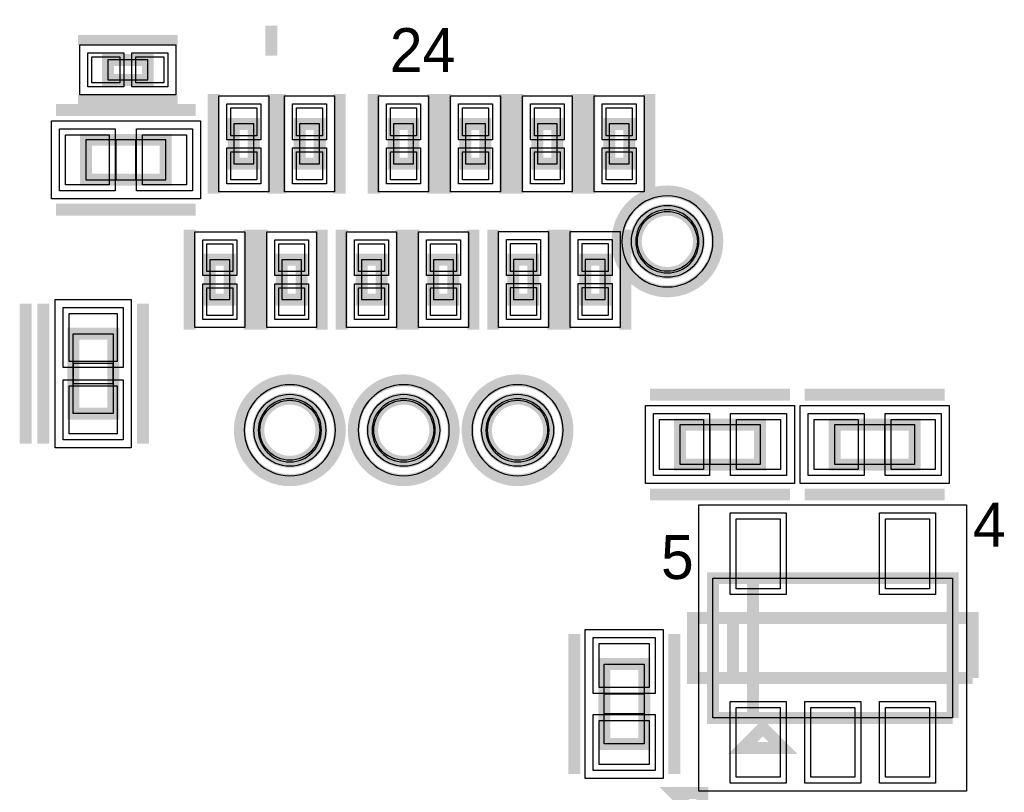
# Model space of a CAD drawing. Extents: x -10 to 137, y -32 to 198.
# Tile 65 of 83: x 32 to 45, y 151 to 161. Entities that reach past the tile are written whole.
import ezdxf

# ---------------------------------------------------------------- set-up
doc = ezdxf.new("R2010")
doc.units = 0
for name, color, linetype in [('PG_ASSEMBLY_TOP', 120, 'CONTINUOUS'), ('PG_DFA_BOUND_TOP', 95, 'CONTINUOUS'), ('PG_PLACE_BOUND_TOP', 23, 'CONTINUOUS'), ('PG_SILKSCREEN_TOP', 7, 'CONTINUOUS'), ('PIN_PASTEMASK_TOP', 212, 'CONTINUOUS'), ('PIN_SOLDERMASK_TOP', 2, 'CONTINUOUS'), ('PIN_TOP', 3, 'CONTINUOUS'), ('VKO_TOP', 243, 'CONTINUOUS')]:
    doc.layers.add(name, color=color, linetype=linetype)

msp = doc.modelspace()

# ---------------------------------------------------------------- linework, layer by layer
at = {"layer": 'PG_ASSEMBLY_TOP', "const_width": 0.1524}
for points in [[(33.95218, 160.1724), (33.44418, 160.1724), (33.44418, 159.9184), (33.95218, 159.9184), (33.95218, 160.1724)], [(35.04438, 159.3596), (35.04438, 158.8516), (35.29838, 158.8516), (35.29838, 159.3596), (35.04438, 159.3596)], [(35.88258, 159.3596), (35.88258, 158.8516), (36.13658, 158.8516), (36.13658, 159.3596), (35.88258, 159.3596)], [(37.07638, 159.3596), (37.07638, 158.8516), (37.33038, 158.8516), (37.33038, 159.3596), (37.07638, 159.3596)], [(37.99078, 159.3596), (37.99078, 158.8516), (38.24478, 158.8516), (38.24478, 159.3596), (37.99078, 159.3596)], [(38.90518, 159.3596), (38.90518, 158.8516), (39.15918, 158.8516), (39.15918, 159.3596), (38.90518, 159.3596)], [(39.81958, 159.3596), (39.81958, 158.8516), (40.07358, 158.8516), (40.07358, 159.3596), (39.81958, 159.3596)], [(34.18078, 159.1564), (33.16478, 159.1564), (33.16478, 158.6484), (34.18078, 158.6484), (34.18078, 159.1564)], [(34.73958, 157.631384), (34.73958, 157.123384), (34.99358, 157.123384), (34.99358, 157.631384), (34.73958, 157.631384)], [(35.90798, 157.123384), (35.90798, 157.631384), (35.65398, 157.631384), (35.65398, 157.123384), (35.90798, 157.123384)], [(36.66998, 157.631384), (36.66998, 157.123384), (36.92398, 157.123384), (36.92398, 157.631384), (36.66998, 157.631384)], [(37.58438, 157.631384), (37.58438, 157.123384), (37.83838, 157.123384), (37.83838, 157.631384), (37.58438, 157.631384)], [(38.85438, 157.1244), (38.85438, 157.6324), (38.60038, 157.6324), (38.60038, 157.1244), (38.85438, 157.1244)], [(39.51478, 157.6324), (39.51478, 157.1244), (39.76878, 157.1244), (39.76878, 157.6324), (39.51478, 157.6324)], [(33.51149, 155.67406), (33.51149, 156.69006), (33.00349, 156.69006), (33.00349, 155.67406), (33.51149, 155.67406)], [(41.736518, 155.533598), (40.720518, 155.533598), (40.720518, 155.025598), (41.736518, 155.025598), (41.736518, 155.533598)], [(43.70197, 155.533598), (42.68597, 155.533598), (42.68597, 155.025598), (43.70197, 155.025598), (43.70197, 155.533598)], [(44.185332, 151.802338), (44.185332, 153.580338), (41.137332, 153.580338), (41.137332, 151.802338), (41.645332, 151.802338), (41.645332, 153.580338)], [(41.645332, 153.580338), (41.645332, 151.802338), (44.185332, 151.802338)], [(40.264588, 151.472138), (40.264588, 152.488138), (39.756588, 152.488138), (39.756588, 151.472138), (40.264588, 151.472138)], [(41.772332, 151.675338), (41.518332, 151.421338), (42.026332, 151.421338), (41.772332, 151.675338)]]:
    msp.add_lwpolyline(points, dxfattribs=at)
for points in [[(40.96004, 157.864556, 1), (40.156892, 157.864556, 1), (40.96004, 157.864556)], [(36.159694, 155.461716, 1), (35.356546, 155.461716, 1), (36.159694, 155.461716)], [(37.607494, 155.461716, 1), (36.804346, 155.461716, 1), (37.607494, 155.461716)], [(39.055294, 155.461716, 1), (38.252146, 155.461716, 1), (39.055294, 155.461716)]]:
    msp.add_lwpolyline(points, format="xyb", dxfattribs=at)
at = {"layer": 'PG_DFA_BOUND_TOP'}
for points in [[(34.308288, 160.3629), (34.308288, 159.7279), (33.088072, 159.7279), (33.088072, 160.3629)], [(34.85388, 159.715708), (35.48888, 159.715708), (35.48888, 158.495492), (34.85388, 158.495492)], [(35.69208, 159.715708), (36.32708, 159.715708), (36.32708, 158.495492), (35.69208, 158.495492)], [(36.88588, 159.715708), (37.52088, 159.715708), (37.52088, 158.495492), (36.88588, 158.495492)], [(37.80028, 159.715708), (38.43528, 159.715708), (38.43528, 158.495492), (37.80028, 158.495492)], [(38.71468, 159.715708), (39.34968, 159.715708), (39.34968, 158.495492), (38.71468, 158.495492)], [(39.62908, 159.715708), (40.26408, 159.715708), (40.26408, 158.495492), (39.62908, 158.495492)], [(34.619946, 159.3977), (34.619946, 158.4071), (32.725614, 158.4071), (32.725614, 159.3977)], [(34.54908, 157.987492), (35.18408, 157.987492), (35.18408, 156.767276), (34.54908, 156.767276)], [(36.09848, 156.767276), (35.46348, 156.767276), (35.46348, 157.987492), (36.09848, 157.987492)], [(36.47948, 157.987492), (37.11448, 157.987492), (37.11448, 156.767276), (36.47948, 156.767276)], [(37.39388, 157.987492), (38.02888, 157.987492), (38.02888, 156.767276), (37.39388, 156.767276)], [(39.04488, 156.768292), (38.40988, 156.768292), (38.40988, 157.988508), (39.04488, 157.988508)], [(39.32428, 157.988508), (39.95928, 157.988508), (39.95928, 156.768292), (39.32428, 156.768292)], [(33.74009, 155.239466), (32.77489, 155.239466), (32.77489, 157.124654), (33.74009, 157.124654)], [(40.281352, 155.774898), (42.175684, 155.774898), (42.175684, 154.784298), (40.281352, 154.784298)], [(42.246804, 155.774898), (44.141136, 155.774898), (44.141136, 154.784298), (42.246804, 154.784298)], [(40.959532, 154.513534), (44.363132, 154.513534), (44.363132, 150.869142), (40.959532, 150.869142)], [(39.515288, 152.927304), (40.505888, 152.927304), (40.505888, 151.032972), (39.515288, 151.032972)]]:
    msp.add_lwpolyline(points, close=True, dxfattribs=at)
for points in [[(41.13784, 157.864556, 1), (39.979092, 157.864556, 1)], [(36.337494, 155.461716, 1), (35.178746, 155.461716, 1)], [(37.785294, 155.461716, 1), (36.626546, 155.461716, 1)], [(39.233094, 155.461716, 1), (38.074346, 155.461716, 1)]]:
    msp.add_lwpolyline(points, format="xyb", close=True, dxfattribs=at)
at = {"layer": 'PG_PLACE_BOUND_TOP'}
for points in [[(33.95218, 160.1724), (33.44418, 160.1724), (33.44418, 159.9184), (33.95218, 159.9184)], [(35.04438, 159.3596), (35.04438, 158.8516), (35.29838, 158.8516), (35.29838, 159.3596)], [(35.88258, 159.3596), (35.88258, 158.8516), (36.13658, 158.8516), (36.13658, 159.3596)], [(37.07638, 159.3596), (37.07638, 158.8516), (37.33038, 158.8516), (37.33038, 159.3596)], [(37.99078, 159.3596), (37.99078, 158.8516), (38.24478, 158.8516), (38.24478, 159.3596)], [(38.90518, 159.3596), (38.90518, 158.8516), (39.15918, 158.8516), (39.15918, 159.3596)], [(39.81958, 159.3596), (39.81958, 158.8516), (40.07358, 158.8516), (40.07358, 159.3596)], [(34.18078, 159.1564), (33.16478, 159.1564), (33.16478, 158.6484), (34.18078, 158.6484)], [(34.73958, 157.631384), (34.73958, 157.123384), (34.99358, 157.123384), (34.99358, 157.631384)], [(35.90798, 157.123384), (35.90798, 157.631384), (35.65398, 157.631384), (35.65398, 157.123384)], [(36.66998, 157.631384), (36.66998, 157.123384), (36.92398, 157.123384), (36.92398, 157.631384)], [(37.58438, 157.631384), (37.58438, 157.123384), (37.83838, 157.123384), (37.83838, 157.631384)], [(38.85438, 157.1244), (38.85438, 157.6324), (38.60038, 157.6324), (38.60038, 157.1244)], [(39.51478, 157.6324), (39.51478, 157.1244), (39.76878, 157.1244), (39.76878, 157.6324)], [(33.51149, 155.67406), (33.00349, 155.67406), (33.00349, 156.69006), (33.51149, 156.69006)], [(40.720518, 155.533598), (41.736518, 155.533598), (41.736518, 155.025598), (40.720518, 155.025598)], [(42.68597, 155.533598), (43.70197, 155.533598), (43.70197, 155.025598), (42.68597, 155.025598)], [(41.137332, 153.580338), (44.185332, 153.580338), (44.185332, 151.802338), (41.137332, 151.802338)], [(39.756588, 152.488138), (40.264588, 152.488138), (40.264588, 151.472138), (39.756588, 151.472138)]]:
    msp.add_lwpolyline(points, close=True, dxfattribs=at)
for points in [[(40.96004, 157.864556, 1), (40.156892, 157.864556, 1)], [(36.159694, 155.461716, 1), (35.356546, 155.461716, 1)], [(37.607494, 155.461716, 1), (36.804346, 155.461716, 1)], [(39.055294, 155.461716, 1), (38.252146, 155.461716, 1)]]:
    msp.add_lwpolyline(points, format="xyb", close=True, dxfattribs=at)
at = {"layer": 'PG_SILKSCREEN_TOP'}
for points, const_width in [([(35.52317, 160.608518), (35.52317, 160.227518)], 0.1524), ([(34.33318, 160.4264), (33.06318, 160.4264)], 0.127), ([(34.79038, 159.7406), (34.79038, 158.4706)], 0.1524), ([(35.55238, 159.7406), (35.55238, 158.4706)], 0.1524), ([(35.62858, 159.7406), (35.62858, 158.4706)], 0.1524), ([(36.39058, 159.7406), (36.39058, 158.4706)], 0.1524), ([(36.82238, 159.7406), (36.82238, 158.4706)], 0.1524), ([(37.58438, 159.7406), (37.58438, 158.4706)], 0.1524), ([(37.73678, 159.7406), (37.73678, 158.4706)], 0.1524), ([(38.49878, 159.7406), (38.49878, 158.4706)], 0.1524), ([(38.65118, 159.7406), (38.65118, 158.4706)], 0.1524), ([(39.41318, 159.7406), (39.41318, 158.4706)], 0.1524), ([(39.56558, 159.7406), (39.56558, 158.4706)], 0.1524), ([(40.32758, 159.7406), (40.32758, 158.4706)], 0.1524), ([(34.33318, 159.6644), (33.06318, 159.6644)], 0.127), ([(34.56178, 159.5374), (32.78378, 159.5374)], 0.1524), ([(34.56178, 158.2674), (32.78378, 158.2674)], 0.1524), ([(34.48558, 158.012384), (34.48558, 156.742384)], 0.1524), ([(35.24758, 158.012384), (35.24758, 156.742384)], 0.1524), ([(35.39998, 156.742384), (35.39998, 158.012384)], 0.1524), ([(36.16198, 156.742384), (36.16198, 158.012384)], 0.1524), ([(36.41598, 158.012384), (36.41598, 156.742384)], 0.1524), ([(37.17798, 158.012384), (37.17798, 156.742384)], 0.1524), ([(37.33038, 158.012384), (37.33038, 156.742384)], 0.1524), ([(38.09238, 158.012384), (38.09238, 156.742384)], 0.1524), ([(38.34638, 156.7434), (38.34638, 158.0134)], 0.1524), ([(39.10838, 156.7434), (39.10838, 158.0134)], 0.1524), ([(39.26078, 158.0134), (39.26078, 156.7434)], 0.1524), ([(40.02278, 158.0134), (40.02278, 156.7434)], 0.1524), ([(32.39897, 157.07106), (32.39897, 155.29306)], 0.1524), ([(32.62249, 155.29306), (32.62249, 157.07106)], 0.1524), ([(33.89249, 155.29306), (33.89249, 157.07106)], 0.1524), ([(42.117518, 155.914598), (40.339518, 155.914598)], 0.1524), ([(44.08297, 155.914598), (42.30497, 155.914598)], 0.1524), ([(42.117518, 154.644598), (40.339518, 154.644598)], 0.1524), ([(44.08297, 154.644598), (42.30497, 154.644598)], 0.1524), ([(44.439332, 152.310338), (44.439332, 153.072338), (40.883332, 153.072338), (40.883332, 152.310338), (41.391332, 152.310338), (41.391332, 153.072338)], 0.1524), ([(41.391332, 153.072338), (41.391332, 152.310338), (44.439332, 152.310338)], 0.1524), ([(39.375588, 151.091138), (39.375588, 152.869138)], 0.1524), ([(40.645588, 151.091138), (40.645588, 152.869138)], 0.1524), ([(41.00322, 150.846028), (40.64381, 150.846028), (41.00322, 150.486618), (41.00322, 150.846028)], 0.1524)]:
    msp.add_lwpolyline(points, dxfattribs=dict(at, const_width=const_width))
at = {"layer": 'PG_SILKSCREEN_TOP', "const_width": 0.1524}
for points in [[(41.193466, 157.864556, 1), (39.923466, 157.864556, 1), (41.193466, 157.864556)], [(36.39312, 155.461716, 1), (35.12312, 155.461716, 1), (36.39312, 155.461716)], [(37.84092, 155.461716, 1), (36.57092, 155.461716, 1), (37.84092, 155.461716)], [(39.28872, 155.461716, 1), (38.01872, 155.461716, 1), (39.28872, 155.461716)]]:
    msp.add_lwpolyline(points, format="xyb", dxfattribs=at)
at = {"layer": 'PIN_PASTEMASK_TOP'}
for points in [[(33.596072, 160.2105), (33.596072, 159.8803), (33.240472, 159.8803), (33.240472, 160.2105)], [(34.155888, 160.2105), (34.155888, 159.8803), (33.800288, 159.8803), (33.800288, 160.2105)], [(35.00628, 159.563308), (35.33648, 159.563308), (35.33648, 159.207708), (35.00628, 159.207708)], [(35.84448, 159.563308), (36.17468, 159.563308), (36.17468, 159.207708), (35.84448, 159.207708)], [(37.03828, 159.563308), (37.36848, 159.563308), (37.36848, 159.207708), (37.03828, 159.207708)], [(37.95268, 159.563308), (38.28288, 159.563308), (38.28288, 159.207708), (37.95268, 159.207708)], [(38.86708, 159.563308), (39.19728, 159.563308), (39.19728, 159.207708), (38.86708, 159.207708)], [(39.78148, 159.563308), (40.11168, 159.563308), (40.11168, 159.207708), (39.78148, 159.207708)], [(33.462214, 159.2199), (33.462214, 158.5849), (32.903414, 158.5849), (32.903414, 159.2199)], [(34.442146, 159.2199), (34.442146, 158.5849), (33.883346, 158.5849), (33.883346, 159.2199)], [(35.00628, 159.003492), (35.33648, 159.003492), (35.33648, 158.647892), (35.00628, 158.647892)], [(35.84448, 159.003492), (36.17468, 159.003492), (36.17468, 158.647892), (35.84448, 158.647892)], [(37.03828, 159.003492), (37.36848, 159.003492), (37.36848, 158.647892), (37.03828, 158.647892)], [(37.95268, 159.003492), (38.28288, 159.003492), (38.28288, 158.647892), (37.95268, 158.647892)], [(38.86708, 159.003492), (39.19728, 159.003492), (39.19728, 158.647892), (38.86708, 158.647892)], [(39.78148, 159.003492), (40.11168, 159.003492), (40.11168, 158.647892), (39.78148, 158.647892)], [(34.70148, 157.835092), (35.03168, 157.835092), (35.03168, 157.479492), (34.70148, 157.479492)], [(35.94608, 157.479492), (35.61588, 157.479492), (35.61588, 157.835092), (35.94608, 157.835092)], [(36.63188, 157.835092), (36.96208, 157.835092), (36.96208, 157.479492), (36.63188, 157.479492)], [(37.54628, 157.835092), (37.87648, 157.835092), (37.87648, 157.479492), (37.54628, 157.479492)], [(38.89248, 157.480508), (38.56228, 157.480508), (38.56228, 157.836108), (38.89248, 157.836108)], [(39.47668, 157.836108), (39.80688, 157.836108), (39.80688, 157.480508), (39.47668, 157.480508)], [(34.70148, 157.275276), (35.03168, 157.275276), (35.03168, 156.919676), (34.70148, 156.919676)], [(35.94608, 156.919676), (35.61588, 156.919676), (35.61588, 157.275276), (35.94608, 157.275276)], [(36.63188, 157.275276), (36.96208, 157.275276), (36.96208, 156.919676), (36.63188, 156.919676)], [(37.54628, 157.275276), (37.87648, 157.275276), (37.87648, 156.919676), (37.54628, 156.919676)], [(38.89248, 156.920692), (38.56228, 156.920692), (38.56228, 157.276292), (38.89248, 157.276292)], [(39.47668, 157.276292), (39.80688, 157.276292), (39.80688, 156.920692), (39.47668, 156.920692)], [(33.56229, 156.337254), (32.95269, 156.337254), (32.95269, 156.946854), (33.56229, 156.946854)], [(33.56229, 155.417266), (32.95269, 155.417266), (32.95269, 156.026866), (33.56229, 156.026866)], [(41.017952, 155.597098), (41.017952, 154.962098), (40.459152, 154.962098), (40.459152, 155.597098)], [(41.997884, 155.597098), (41.997884, 154.962098), (41.439084, 154.962098), (41.439084, 155.597098)], [(42.983404, 155.597098), (42.983404, 154.962098), (42.424604, 154.962098), (42.424604, 155.597098)], [(43.963336, 155.597098), (43.963336, 154.962098), (43.404536, 154.962098), (43.404536, 155.597098)], [(41.990772, 153.446734), (41.431972, 153.446734), (41.431972, 154.335734), (41.990772, 154.335734)], [(43.890692, 153.446734), (43.331892, 153.446734), (43.331892, 154.335734), (43.890692, 154.335734)], [(40.328088, 152.190704), (39.693088, 152.190704), (39.693088, 152.749504), (40.328088, 152.749504)], [(41.990772, 151.046942), (41.431972, 151.046942), (41.431972, 151.935942), (41.990772, 151.935942)], [(42.940732, 151.046942), (42.381932, 151.046942), (42.381932, 151.935942), (42.940732, 151.935942)], [(43.890692, 151.046942), (43.331892, 151.046942), (43.331892, 151.935942), (43.890692, 151.935942)], [(40.328088, 151.210772), (39.693088, 151.210772), (39.693088, 151.769572), (40.328088, 151.769572)]]:
    msp.add_lwpolyline(points, close=True, dxfattribs=at)
at = {"layer": 'PIN_SOLDERMASK_TOP'}
for points in [[(33.646872, 160.2613), (33.646872, 159.8295), (33.189672, 159.8295), (33.189672, 160.2613)], [(34.206688, 160.2613), (34.206688, 159.8295), (33.749488, 159.8295), (33.749488, 160.2613)], [(34.95548, 159.614108), (35.38728, 159.614108), (35.38728, 159.156908), (34.95548, 159.156908)], [(35.79368, 159.614108), (36.22548, 159.614108), (36.22548, 159.156908), (35.79368, 159.156908)], [(36.98748, 159.614108), (37.41928, 159.614108), (37.41928, 159.156908), (36.98748, 159.156908)], [(37.90188, 159.614108), (38.33368, 159.614108), (38.33368, 159.156908), (37.90188, 159.156908)], [(38.81628, 159.614108), (39.24808, 159.614108), (39.24808, 159.156908), (38.81628, 159.156908)], [(39.73068, 159.614108), (40.16248, 159.614108), (40.16248, 159.156908), (39.73068, 159.156908)], [(33.538414, 159.2961), (33.538414, 158.5087), (32.827214, 158.5087), (32.827214, 159.2961)], [(34.518346, 159.2961), (34.518346, 158.5087), (33.807146, 158.5087), (33.807146, 159.2961)], [(34.95548, 159.054292), (35.38728, 159.054292), (35.38728, 158.597092), (34.95548, 158.597092)], [(35.79368, 159.054292), (36.22548, 159.054292), (36.22548, 158.597092), (35.79368, 158.597092)], [(36.98748, 159.054292), (37.41928, 159.054292), (37.41928, 158.597092), (36.98748, 158.597092)], [(37.90188, 159.054292), (38.33368, 159.054292), (38.33368, 158.597092), (37.90188, 158.597092)], [(38.81628, 159.054292), (39.24808, 159.054292), (39.24808, 158.597092), (38.81628, 158.597092)], [(39.73068, 159.054292), (40.16248, 159.054292), (40.16248, 158.597092), (39.73068, 158.597092)], [(34.65068, 157.885892), (35.08248, 157.885892), (35.08248, 157.428692), (34.65068, 157.428692)], [(35.99688, 157.428692), (35.56508, 157.428692), (35.56508, 157.885892), (35.99688, 157.885892)], [(36.58108, 157.885892), (37.01288, 157.885892), (37.01288, 157.428692), (36.58108, 157.428692)], [(37.49548, 157.885892), (37.92728, 157.885892), (37.92728, 157.428692), (37.49548, 157.428692)], [(38.94328, 157.429708), (38.51148, 157.429708), (38.51148, 157.886908), (38.94328, 157.886908)], [(39.42588, 157.886908), (39.85768, 157.886908), (39.85768, 157.429708), (39.42588, 157.429708)], [(34.65068, 157.326076), (35.08248, 157.326076), (35.08248, 156.868876), (34.65068, 156.868876)], [(35.99688, 156.868876), (35.56508, 156.868876), (35.56508, 157.326076), (35.99688, 157.326076)], [(36.58108, 157.326076), (37.01288, 157.326076), (37.01288, 156.868876), (36.58108, 156.868876)], [(37.49548, 157.326076), (37.92728, 157.326076), (37.92728, 156.868876), (37.49548, 156.868876)], [(38.94328, 156.869892), (38.51148, 156.869892), (38.51148, 157.327092), (38.94328, 157.327092)], [(39.42588, 157.327092), (39.85768, 157.327092), (39.85768, 156.869892), (39.42588, 156.869892)], [(33.63849, 156.261054), (32.87649, 156.261054), (32.87649, 157.023054), (33.63849, 157.023054)], [(33.63849, 155.341066), (32.87649, 155.341066), (32.87649, 156.103066), (33.63849, 156.103066)], [(41.094152, 155.673298), (41.094152, 154.885898), (40.382952, 154.885898), (40.382952, 155.673298)], [(42.074084, 155.673298), (42.074084, 154.885898), (41.362884, 154.885898), (41.362884, 155.673298)], [(43.059604, 155.673298), (43.059604, 154.885898), (42.348404, 154.885898), (42.348404, 155.673298)], [(44.039536, 155.673298), (44.039536, 154.885898), (43.328336, 154.885898), (43.328336, 155.673298)], [(42.066972, 153.370534), (41.355772, 153.370534), (41.355772, 154.411934), (42.066972, 154.411934)], [(43.966892, 153.370534), (43.255692, 153.370534), (43.255692, 154.411934), (43.966892, 154.411934)], [(40.404288, 152.114504), (39.616888, 152.114504), (39.616888, 152.825704), (40.404288, 152.825704)], [(42.066972, 150.970742), (41.355772, 150.970742), (41.355772, 152.012142), (42.066972, 152.012142)], [(43.016932, 150.970742), (42.305732, 150.970742), (42.305732, 152.012142), (43.016932, 152.012142)], [(43.966892, 150.970742), (43.255692, 150.970742), (43.255692, 152.012142), (43.966892, 152.012142)], [(40.404288, 151.134572), (39.616888, 151.134572), (39.616888, 151.845772), (40.404288, 151.845772)]]:
    msp.add_lwpolyline(points, close=True, dxfattribs=at)
for centre in [(40.558466, 157.864556), (35.75812, 155.461716), (37.20592, 155.461716), (38.65372, 155.461716)]:
    msp.add_circle(centre, 0.4572, dxfattribs=at)
at = {"layer": 'PIN_TOP'}
for points in [[(33.596072, 160.2105), (33.596072, 159.8803), (33.240472, 159.8803), (33.240472, 160.2105)], [(34.155888, 160.2105), (34.155888, 159.8803), (33.800288, 159.8803), (33.800288, 160.2105)], [(35.00628, 159.563308), (35.33648, 159.563308), (35.33648, 159.207708), (35.00628, 159.207708)], [(35.84448, 159.563308), (36.17468, 159.563308), (36.17468, 159.207708), (35.84448, 159.207708)], [(37.03828, 159.563308), (37.36848, 159.563308), (37.36848, 159.207708), (37.03828, 159.207708)], [(37.95268, 159.563308), (38.28288, 159.563308), (38.28288, 159.207708), (37.95268, 159.207708)], [(38.86708, 159.563308), (39.19728, 159.563308), (39.19728, 159.207708), (38.86708, 159.207708)], [(39.78148, 159.563308), (40.11168, 159.563308), (40.11168, 159.207708), (39.78148, 159.207708)], [(33.462214, 159.2199), (33.462214, 158.5849), (32.903414, 158.5849), (32.903414, 159.2199)], [(34.442146, 159.2199), (34.442146, 158.5849), (33.883346, 158.5849), (33.883346, 159.2199)], [(35.00628, 159.003492), (35.33648, 159.003492), (35.33648, 158.647892), (35.00628, 158.647892)], [(35.84448, 159.003492), (36.17468, 159.003492), (36.17468, 158.647892), (35.84448, 158.647892)], [(37.03828, 159.003492), (37.36848, 159.003492), (37.36848, 158.647892), (37.03828, 158.647892)], [(37.95268, 159.003492), (38.28288, 159.003492), (38.28288, 158.647892), (37.95268, 158.647892)], [(38.86708, 159.003492), (39.19728, 159.003492), (39.19728, 158.647892), (38.86708, 158.647892)], [(39.78148, 159.003492), (40.11168, 159.003492), (40.11168, 158.647892), (39.78148, 158.647892)], [(34.70148, 157.835092), (35.03168, 157.835092), (35.03168, 157.479492), (34.70148, 157.479492)], [(35.94608, 157.479492), (35.61588, 157.479492), (35.61588, 157.835092), (35.94608, 157.835092)], [(36.63188, 157.835092), (36.96208, 157.835092), (36.96208, 157.479492), (36.63188, 157.479492)], [(37.54628, 157.835092), (37.87648, 157.835092), (37.87648, 157.479492), (37.54628, 157.479492)], [(38.89248, 157.480508), (38.56228, 157.480508), (38.56228, 157.836108), (38.89248, 157.836108)], [(39.47668, 157.836108), (39.80688, 157.836108), (39.80688, 157.480508), (39.47668, 157.480508)], [(34.70148, 157.275276), (35.03168, 157.275276), (35.03168, 156.919676), (34.70148, 156.919676)], [(35.94608, 156.919676), (35.61588, 156.919676), (35.61588, 157.275276), (35.94608, 157.275276)], [(36.63188, 157.275276), (36.96208, 157.275276), (36.96208, 156.919676), (36.63188, 156.919676)], [(37.54628, 157.275276), (37.87648, 157.275276), (37.87648, 156.919676), (37.54628, 156.919676)], [(38.89248, 156.920692), (38.56228, 156.920692), (38.56228, 157.276292), (38.89248, 157.276292)], [(39.47668, 157.276292), (39.80688, 157.276292), (39.80688, 156.920692), (39.47668, 156.920692)], [(33.56229, 156.337254), (32.95269, 156.337254), (32.95269, 156.946854), (33.56229, 156.946854)], [(33.56229, 155.417266), (32.95269, 155.417266), (32.95269, 156.026866), (33.56229, 156.026866)], [(41.017952, 155.597098), (41.017952, 154.962098), (40.459152, 154.962098), (40.459152, 155.597098)], [(41.997884, 155.597098), (41.997884, 154.962098), (41.439084, 154.962098), (41.439084, 155.597098)], [(42.983404, 155.597098), (42.983404, 154.962098), (42.424604, 154.962098), (42.424604, 155.597098)], [(43.963336, 155.597098), (43.963336, 154.962098), (43.404536, 154.962098), (43.404536, 155.597098)], [(41.990772, 153.446734), (41.431972, 153.446734), (41.431972, 154.335734), (41.990772, 154.335734)], [(43.890692, 153.446734), (43.331892, 153.446734), (43.331892, 154.335734), (43.890692, 154.335734)], [(40.328088, 152.190704), (39.693088, 152.190704), (39.693088, 152.749504), (40.328088, 152.749504)], [(41.990772, 151.046942), (41.431972, 151.046942), (41.431972, 151.935942), (41.990772, 151.935942)], [(42.940732, 151.046942), (42.381932, 151.046942), (42.381932, 151.935942), (42.940732, 151.935942)], [(43.890692, 151.046942), (43.331892, 151.046942), (43.331892, 151.935942), (43.890692, 151.935942)], [(40.328088, 151.210772), (39.693088, 151.210772), (39.693088, 151.769572), (40.328088, 151.769572)]]:
    msp.add_lwpolyline(points, close=True, dxfattribs=at)
for centre in [(40.558466, 157.864556), (35.75812, 155.461716), (37.20592, 155.461716), (38.65372, 155.461716)]:
    msp.add_circle(centre, 0.381, dxfattribs=at)
at = {"layer": 'VKO_TOP'}
for points in [[(33.79978, 158.6484), (33.79978, 159.1564), (33.54578, 159.1564), (33.54578, 158.6484)], [(33.00349, 156.05506), (33.51149, 156.05506), (33.51149, 156.30906), (33.00349, 156.30906)], [(41.101518, 155.533598), (41.355518, 155.533598), (41.355518, 155.025598), (41.101518, 155.025598)], [(43.06697, 155.533598), (43.32097, 155.533598), (43.32097, 155.025598), (43.06697, 155.025598)], [(39.756588, 152.107138), (40.264588, 152.107138), (40.264588, 151.853138), (39.756588, 151.853138)]]:
    msp.add_lwpolyline(points, close=True, dxfattribs=at)

# ---------------------------------------------------------------- texts
at = {"layer": 'PG_SILKSCREEN_TOP'}
for s, p in [('24', (37.029898, 160.018476)), ('4', (44.443396, 153.981404)), ('5', (40.477694, 153.569162))]:
    msp.add_text(s, height=0.5588, dxfattribs=at).set_placement(p)

doc.saveas('drawing.dxf')
